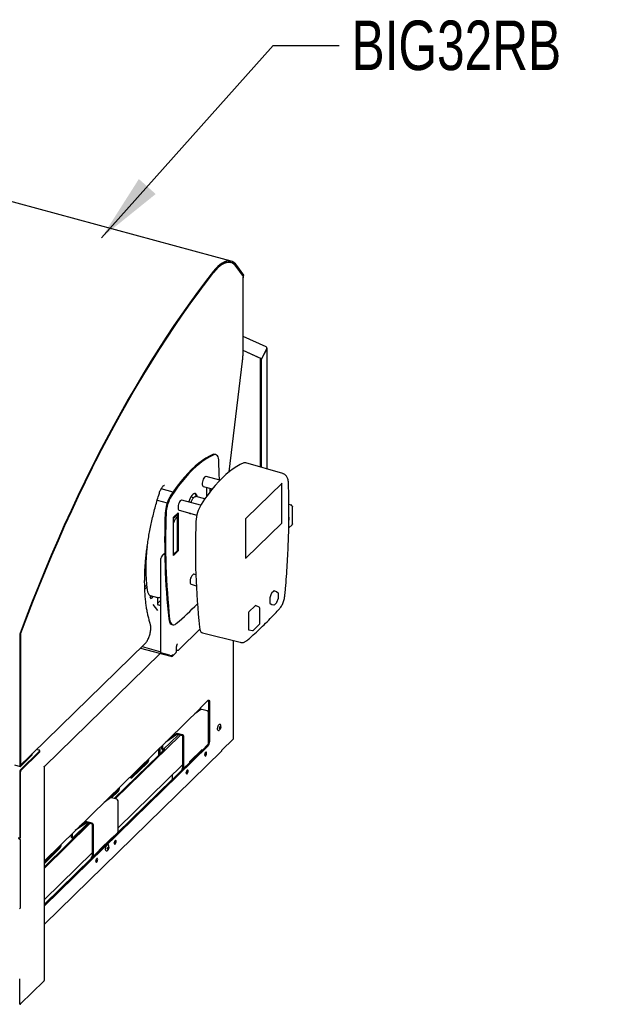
# Model space of a CAD drawing. Header units: inches. Extents: x 42 to 206, y 24 to 147.
# Tile 47 of 47: x 178 to 196, y 114 to 144. Entities that reach past the tile are written whole.
import ezdxf

# ---------------------------------------------------------------- set-up
doc = ezdxf.new("R2010")
doc.units = ezdxf.units.IN
doc.header["$LTSCALE"] = 16
doc.header["$MEASUREMENT"] = 0
doc.layers.add('FORMAT', color=7, linetype='Continuous')
doc.styles.add('SLDTEXTSTYLE0', font='TXT', dxfattribs={"width": 0.75})
doc.dimstyles.new('SLDDIMSTYLE2', dxfattribs={"dimtxt": 0.18, "dimasz": 2.08, "dimexe": 0, "dimexo": 0.0625, "dimgap": 0, "dimtad": 0, "dimtih": 1, "dimtoh": 1, "dimdec": 0, "dimrnd": 1e-09, "dimzin": 0, "dimdsep": 46, "dimlunit": 5, "dimtxsty": 'Standard', "dimsah": 1, "dimcen": 0.09, "dimadec": 0, "dimazin": 0, "dimtfac": 2.08, "dimtdec": 0, "dimtofl": 0, "dimtmove": 0, "dimatfit": 3, "dimfxl": 1, "dimfrac": 2, "dimtolj": 1, "dimtzin": 0, "dimarcsym": 0})

msp = doc.modelspace()

# ---------------------------------------------------------------- linework, layer by layer
at = {"color": 7, "linetype": 'Continuous', "lineweight": 25}
for p, q in [((183.968, 136.358), (161.327, 142.511)), ((184.499, 136.213), (183.968, 136.358)), ((184.454, 136.18), (184.438, 136.183)), ((184.489, 136.17), (184.454, 136.18)), ((184.868, 135.756), (184.653, 136.053)), ((184.857, 135.769), (184.654, 136.048)), ((184.883, 135.792), (184.667, 136.088)), ((184.857, 135.769), (184.857, 135.706)), ((184.857, 135.76), (184.868, 135.756)), ((184.863, 133.537), (184.863, 135.719)), ((184.868, 135.756), (184.883, 135.792)), ((185.557, 133.618), (184.863, 133.937)), ((185.414, 133.256), (184.863, 133.509)), ((185.387, 133.263), (184.863, 133.504)), ((185.579, 133.565), (185.414, 133.256)), ((185.414, 133.241), (185.579, 133.55)), ((185.579, 133.55), (185.572, 133.552)), ((185.584, 129.916), (185.584, 133.566)), ((184.433, 129.827), (184.841, 133.184)), ((185.387, 133.263), (185.414, 133.256)), ((185.387, 133.248), (185.394, 133.261)), ((185.414, 133.241), (185.387, 133.248)), ((185.387, 129.973), (185.387, 133.248)), ((185.414, 129.965), (185.414, 133.241)), ((184.031, 130.351), (184.003, 130.359)), ((186.062, 129.776), (184.937, 130.105)), ((184.158, 129.573), (183.735, 129.688)), ((182.734, 129.215), (182.373, 129.313)), ((183.652, 129.384), (183.926, 129.31)), ((183.76, 129.093), (183.76, 129.355)), ((183.765, 129.346), (183.76, 129.341)), ((183.771, 129.352), (183.765, 129.346)), ((183.858, 129.224), (183.858, 129.266)), ((183.899, 129.317), (183.899, 129.277)), ((184.952, 128.427), (186.04, 129.488)), ((186.036, 128.292), (186.036, 129.48)), ((186.04, 129.488), (186.04, 129.488)), ((182.255, 128.972), (182.557, 128.89)), ((183.571, 128.816), (183, 128.971)), ((183.356, 129.045), (183.273, 129.068)), ((183.438, 129.096), (183.426, 129.085)), ((183.701, 129.01), (183.43, 129.084)), ((182.917, 128.667), (183.457, 128.52)), ((186.322, 128.821), (186.248, 128.841)), ((186.353, 128.252), (186.353, 128.772)), ((182.753, 128.456), (182.892, 128.592)), ((182.753, 127.295), (182.753, 128.456)), ((182.865, 128.537), (182.776, 128.45)), ((182.791, 128.494), (182.791, 128.465)), ((182.865, 128.468), (182.831, 128.435)), ((182.865, 128.565), (182.865, 127.439)), ((182.892, 128.592), (182.892, 127.431)), ((184.942, 127.209), (184.942, 128.397)), ((184.942, 127.211), (186.029, 128.271)), ((186.243, 128.131), (186.341, 128.227)), ((182.37, 124.343), (182.37, 127.199)), ((182.436, 127.322), (182.407, 127.294)), ((182.865, 127.439), (182.753, 127.33)), ((182.892, 127.431), (182.753, 127.295)), ((182.892, 127.431), (182.865, 127.439)), ((183.427, 126.708), (183.367, 126.724)), ((181.877, 126.346), (181.932, 126.399)), ((181.879, 126.279), (181.938, 126.337)), ((183.285, 126.42), (183.44, 126.378)), ((182.04, 126.086), (182.04, 126.05)), ((182.046, 126.084), (182.261, 126.025)), ((182.267, 126.025), (182.267, 125.814)), ((185.664, 125.986), (185.664, 125.868)), ((185.714, 126.136), (185.668, 126.009)), ((185.788, 126.217), (185.724, 126.154)), ((185.867, 126.193), (185.797, 126.22)), ((185.92, 126.15), (185.877, 126.187)), ((185.886, 125.882), (185.929, 126.003)), ((185.931, 126.014), (185.931, 126.126)), ((182.276, 125.622), (182.129, 125.805)), ((182.267, 125.842), (182.37, 125.942)), ((182.37, 125.773), (182.281, 125.797)), ((185.227, 125.77), (185.036, 125.584)), ((185.345, 125.728), (185.236, 125.774)), ((185.365, 125.232), (185.365, 125.698)), ((185.668, 125.854), (185.714, 125.815)), ((185.716, 125.813), (185.79, 125.801)), ((185.817, 125.81), (185.878, 125.87)), ((185.021, 125.543), (185.021, 125.056)), ((182.697, 125.202), (182.725, 125.194)), ((182.919, 124.442), (183.548, 125.057)), ((185.174, 125.033), (185.355, 125.209)), ((178.09, 124.898), (178.09, 120.932)), ((178.109, 124.916), (178.109, 120.95)), ((178.11, 120.938), (178.11, 124.907)), ((183.631, 124.948), (184.768, 124.662)), ((185.028, 125.04), (185.148, 125.024)), ((178.464, 121.28), (181.884, 124.619)), ((181.752, 124.49), (182.669, 124.24)), ((181.795, 124.531), (182.37, 124.375)), ((182.839, 124.395), (182.839, 124.477)), ((184.568, 121.743), (184.568, 124.712)), ((178.834, 120.899), (182.346, 124.328)), ((182.632, 124.272), (182.37, 124.343)), ((182.724, 124.251), (182.817, 124.343)), ((182.839, 124.427), (182.849, 124.425)), ((183.561, 122.67), (183.794, 122.898)), ((183.805, 122.867), (183.805, 122.549)), ((183.841, 122.857), (183.841, 121.647)), ((178.834, 118.04), (183.55, 122.643)), ((183.582, 122.622), (183.393, 122.49)), ((183.768, 122.583), (183.611, 122.625)), ((183.809, 121.592), (183.809, 122.532)), ((180.983, 119.918), (182.957, 121.845)), ((182.897, 121.861), (182.44, 121.415)), ((182.854, 121.869), (182.514, 121.632)), ((182.835, 121.893), (182.646, 121.761)), ((183.021, 121.854), (182.864, 121.896)), ((183.021, 121.828), (182.864, 121.87)), ((183.035, 120.871), (183.035, 121.81)), ((183.062, 120.863), (183.062, 121.803)), ((178.834, 116.719), (183.759, 121.525)), ((178.834, 116.674), (183.794, 121.516)), ((182.389, 121.51), (182.389, 121.442)), ((182.416, 121.536), (182.416, 121.435)), ((183.614, 121.388), (183.8, 121.57)), ((184.214, 121.391), (184.561, 121.73)), ((178.371, 121.193), (178.11, 120.938)), ((178.691, 121.361), (178.111, 120.794)), ((178.691, 121.334), (178.111, 120.768)), ((178.117, 120.943), (178.464, 121.282)), ((178.117, 120.909), (178.464, 121.248)), ((178.465, 121.284), (178.371, 121.193)), ((178.463, 121.283), (178.464, 121.282)), ((178.464, 121.248), (178.464, 121.282)), ((178.465, 121.298), (178.465, 121.284)), ((178.67, 121.396), (178.601, 121.415)), ((178.697, 121.346), (178.697, 121.373)), ((178.834, 116.123), (184.204, 121.364)), ((180.951, 119.927), (182.301, 121.245)), ((182.301, 121.245), (182.301, 121.424)), ((182.301, 121.262), (182.327, 121.255)), ((182.327, 121.255), (182.327, 121.449)), ((182.341, 121.269), (182.327, 121.255)), ((182.341, 121.269), (182.341, 121.463)), ((182.341, 121.284), (182.449, 121.39)), ((182.4, 121.417), (182.426, 121.41)), ((182.446, 121.347), (182.414, 121.355)), ((183.249, 121.046), (183.622, 121.41)), ((183.568, 121.339), (183.568, 121.357)), ((183.595, 121.365), (183.595, 121.369)), ((183.599, 121.377), (183.61, 121.385)), ((183.713, 121.31), (183.713, 121.315)), ((183.718, 121.314), (183.717, 121.321)), ((177.925, 120.951), (178.102, 120.903)), ((178.834, 114.426), (178.834, 120.903)), ((181.068, 119.042), (183.035, 120.963)), ((181.923, 121.017), (181.456, 120.562)), ((181.958, 121.008), (181.491, 120.552)), ((183.054, 120.841), (183.24, 121.023)), ((183.221, 121.005), (183.221, 121.004)), ((183.221, 121.004), (183.221, 121.001)), ((178.089, 120.733), (178.089, 118.719)), ((178.103, 120.747), (178.103, 118.734)), ((178.104, 120.748), (178.125, 120.742)), ((182.72, 120.524), (182.72, 120.655)), ((183.008, 120.792), (183.008, 120.829)), ((183.035, 120.87), (183.016, 120.851)), ((183.02, 120.854), (183.031, 120.862)), ((183.035, 120.819), (183.035, 120.822)), ((183.039, 120.83), (183.05, 120.838)), ((183.153, 120.764), (183.153, 120.768)), ((183.158, 120.767), (183.157, 120.775)), ((181.04, 118.874), (182.706, 120.5)), ((181.456, 120.562), (181.45, 120.557)), ((181.036, 120.152), (180.783, 119.905)), ((181.071, 120.142), (180.873, 119.948)), ((180.841, 119.945), (180.649, 119.811)), ((181.027, 119.906), (180.87, 119.949)), ((181.068, 118.916), (181.068, 119.855)), ((178.834, 117.861), (180.183, 119.178)), ((178.834, 117.821), (180.215, 119.169)), ((180.156, 119.185), (179.698, 118.739)), ((180.113, 119.193), (179.77, 118.953)), ((180.094, 119.216), (179.902, 119.082)), ((180.28, 119.178), (180.123, 119.22)), ((180.28, 119.151), (180.123, 119.194)), ((180.294, 118.194), (180.294, 119.134)), ((180.321, 118.187), (180.321, 119.127)), ((179.648, 118.835), (179.648, 118.766)), ((179.675, 118.861), (179.675, 118.759)), ((180.873, 118.712), (181.059, 118.894)), ((181.04, 118.874), (181.04, 118.875)), ((181.04, 118.872), (181.04, 118.874)), ((178.089, 118.719), (178.047, 118.731)), ((178.089, 118.719), (178.103, 118.734)), ((178.1, 118.683), (178.1, 116.605)), ((179.658, 118.741), (179.685, 118.733)), ((180.508, 118.369), (180.881, 118.734)), ((180.842, 118.695), (180.842, 118.678)), ((180.854, 118.69), (180.854, 118.692)), ((180.858, 118.701), (180.869, 118.709)), ((180.972, 118.634), (180.972, 118.639)), ((180.976, 118.638), (180.976, 118.645)), ((179.263, 118.421), (178.834, 118.002)), ((179.298, 118.411), (178.834, 117.958)), ((178.834, 116.862), (180.294, 118.287)), ((180.294, 118.193), (180.275, 118.175)), ((180.312, 118.165), (180.499, 118.347)), ((180.48, 118.329), (180.48, 118.328)), ((180.48, 118.328), (180.48, 118.326)), ((180.492, 118.337), (180.492, 118.34)), ((178.834, 116.72), (180.267, 118.119)), ((180.267, 118.117), (180.267, 118.153)), ((180.279, 118.178), (180.29, 118.186)), ((180.294, 118.143), (180.294, 118.146)), ((180.298, 118.154), (180.309, 118.162)), ((180.412, 118.088), (180.412, 118.093)), ((180.416, 118.091), (180.415, 118.098)), ((178.1, 116.605), (178.078, 116.584)), ((178.087, 113.69), (178.087, 114.461)), ((178.114, 113.699), (178.818, 114.387)), ((178.827, 114.409), (178.828, 114.411))]:
    msp.add_line(p, q, dxfattribs=at)
at = {"color": 7, "linetype": 'Continuous', "lineweight": 25, "flags": 128}
for points in [[(184.667, 136.088), (184.624, 136.139), (184.577, 136.178), (184.526, 136.205), (184.471, 136.219), (184.413, 136.222), (184.352, 136.213), (184.29, 136.191), (184.225, 136.157), (184.16, 136.112), (184.094, 136.055), (184.027, 135.987), (183.962, 135.909)], [(184.653, 136.053), (184.611, 136.102), (184.565, 136.14), (184.515, 136.166), (184.461, 136.181), (184.405, 136.183), (184.346, 136.174), (184.284, 136.153), (184.222, 136.12), (184.158, 136.076), (184.093, 136.02), (184.029, 135.954), (183.965, 135.878)], [(184.654, 136.048), (184.612, 136.097), (184.565, 136.135), (184.515, 136.161), (184.462, 136.176), (184.406, 136.178), (184.347, 136.169), (184.285, 136.148), (184.223, 136.115), (184.159, 136.071), (184.095, 136.016), (184.03, 135.95), (183.966, 135.874)], [(183.962, 135.909), (183.72, 135.598), (183.479, 135.278), (183.24, 134.949), (183.001, 134.612), (182.764, 134.266), (182.529, 133.912), (182.295, 133.551), (182.062, 133.182), (181.831, 132.805), (181.603, 132.42), (181.376, 132.029), (181.151, 131.63), (180.928, 131.224), (180.708, 130.812), (180.49, 130.394), (180.275, 129.969), (180.062, 129.538), (179.852, 129.101), (179.644, 128.658), (179.44, 128.211), (179.239, 127.757), (179.04, 127.299), (178.845, 126.836), (178.653, 126.369), (178.465, 125.897), (178.28, 125.421), (178.099, 124.942)], [(183.965, 135.878), (183.723, 135.567), (183.483, 135.248), (183.244, 134.919), (183.006, 134.583), (182.769, 134.238), (182.534, 133.885), (182.3, 133.524), (182.068, 133.155), (181.838, 132.779), (181.609, 132.395), (181.383, 132.004), (181.158, 131.606), (180.936, 131.201), (180.716, 130.79), (180.499, 130.372), (180.284, 129.948), (180.071, 129.517), (179.861, 129.081), (179.654, 128.64), (179.45, 128.192), (179.249, 127.74), (179.051, 127.283), (178.857, 126.821), (178.665, 126.354), (178.477, 125.883), (178.293, 125.408), (178.111, 124.929)], [(178.117, 124.946), (178.298, 125.424), (178.483, 125.898), (178.671, 126.368), (178.862, 126.834), (179.057, 127.295), (179.255, 127.752), (179.456, 128.203), (179.66, 128.65), (179.867, 129.091), (180.076, 129.526), (180.288, 129.955), (180.503, 130.379), (180.721, 130.796), (180.941, 131.206), (181.163, 131.61), (181.387, 132.008), (181.613, 132.398), (181.841, 132.781), (182.072, 133.156), (182.303, 133.524), (182.537, 133.884), (182.772, 134.237), (183.008, 134.581), (183.246, 134.917), (183.485, 135.245), (183.725, 135.564), (183.966, 135.874)], [(183.943, 130.353), (183.838, 130.304), (183.732, 130.245), (183.624, 130.174), (183.516, 130.093), (183.407, 130.002), (183.298, 129.901), (183.189, 129.789), (183.08, 129.668), (182.972, 129.538), (182.865, 129.398), (182.758, 129.25), (182.653, 129.094)], [(183.971, 130.345), (183.866, 130.297), (183.76, 130.237), (183.652, 130.167), (183.544, 130.086), (183.435, 129.995), (183.326, 129.893), (183.217, 129.782), (183.108, 129.661), (183, 129.53), (182.892, 129.391), (182.786, 129.243), (182.681, 129.086)], [(184.003, 130.359), (183.974, 130.361), (183.943, 130.353)], [(184.127, 130.136), (184.122, 130.192), (184.112, 130.241), (184.098, 130.283), (184.08, 130.315), (184.057, 130.338), (184.031, 130.351), (184.002, 130.353), (183.971, 130.345)], [(184.14, 129.578), (184.137, 129.777), (184.127, 130.136)], [(184.876, 130.099), (184.771, 130.051), (184.665, 129.991), (184.557, 129.921), (184.449, 129.84), (184.34, 129.748), (184.231, 129.647), (184.122, 129.536), (184.013, 129.414), (183.905, 129.284), (183.798, 129.145), (183.691, 128.997), (183.586, 128.84)], [(183.735, 129.688), (183.727, 129.689), (183.708, 129.683), (183.688, 129.666), (183.669, 129.639), (183.651, 129.605), (183.636, 129.566), (183.626, 129.524), (183.621, 129.484), (183.621, 129.447), (183.626, 129.417), (183.636, 129.395), (183.651, 129.385), (183.652, 129.384)], [(186.036, 129.48), (186.036, 129.482), (186.036, 129.484)], [(183, 128.971), (182.992, 128.972), (182.973, 128.966), (182.954, 128.949), (182.934, 128.922), (182.916, 128.888), (182.902, 128.848), (182.891, 128.807), (182.886, 128.766), (182.886, 128.729), (182.891, 128.699), (182.902, 128.678), (182.916, 128.667), (182.917, 128.667)], [(183.468, 129.073), (183.462, 129.101), (183.45, 129.134), (183.432, 129.157), (183.411, 129.17), (183.387, 129.172), (183.361, 129.163), (183.333, 129.144), (183.305, 129.114), (183.278, 129.075), (183.253, 129.029), (183.23, 128.977), (183.21, 128.921), (183.208, 128.914)], [(183.281, 128.895), (183.296, 128.94), (183.316, 128.984), (183.338, 129.022), (183.362, 129.052), (183.386, 129.073), (183.409, 129.084), (183.43, 129.084), (183.43, 129.084)], [(182.753, 128.422), (182.758, 128.429), (182.776, 128.45)], [(183.256, 128.575), (183.237, 128.57), (183.23, 128.569)], [(186.247, 128.351), (186.254, 128.385), (186.257, 128.419)], [(186.257, 128.419), (186.254, 128.448), (186.249, 128.463)], [(183.367, 126.724), (183.36, 126.725), (183.341, 126.719), (183.321, 126.702), (183.301, 126.675), (183.284, 126.641), (183.269, 126.602), (183.259, 126.56), (183.253, 126.52), (183.253, 126.483), (183.259, 126.453), (183.269, 126.431), (183.284, 126.421), (183.285, 126.42)], [(181.95, 126.249), (181.961, 126.195), (181.977, 126.151), (181.998, 126.116), (182.024, 126.093), (182.046, 126.084)], [(182.04, 126.05), (182.043, 126.02), (182.052, 126), (182.066, 125.992), (182.083, 125.997), (182.101, 126.015), (182.118, 126.043), (182.127, 126.062)], [(182.604, 125.372), (182.613, 125.317), (182.629, 125.271), (182.649, 125.236), (182.674, 125.212), (182.697, 125.202)], [(182.632, 125.365), (182.641, 125.31), (182.657, 125.264), (182.677, 125.228), (182.702, 125.204), (182.731, 125.193), (182.763, 125.193), (182.798, 125.206), (182.834, 125.231)], [(183.537, 125.119), (183.547, 125.064), (183.562, 125.018), (183.582, 124.982), (183.607, 124.958), (183.631, 124.948)], [(183.794, 122.898), (183.803, 122.905), (183.812, 122.909), (183.82, 122.908), (183.827, 122.905), (183.833, 122.897), (183.837, 122.887), (183.84, 122.873), (183.841, 122.857)], [(184.123, 121.987), (184.112, 121.983), (184.099, 121.986), (184.089, 122), (184.084, 122.024), (184.085, 122.053), (184.09, 122.086), (184.1, 122.119), (184.114, 122.148)], [(184.114, 122.148), (184.129, 122.169), (184.145, 122.182), (184.16, 122.184), (184.171, 122.175), (184.173, 122.171)], [(184.156, 122.099), (184.163, 122.108), (184.17, 122.112), (184.175, 122.11), (184.179, 122.104), (184.181, 122.092), (184.179, 122.079), (184.175, 122.064), (184.17, 122.052), (184.163, 122.043), (184.156, 122.038), (184.15, 122.04), (184.147, 122.047), (184.145, 122.058), (184.147, 122.072), (184.15, 122.086), (184.156, 122.099)], [(184.157, 122.096), (184.163, 122.104), (184.169, 122.107), (184.174, 122.106), (184.177, 122.1), (184.178, 122.09), (184.177, 122.078), (184.174, 122.066), (184.169, 122.055), (184.163, 122.047), (184.157, 122.043), (184.152, 122.044), (184.149, 122.05), (184.147, 122.06), (184.149, 122.072), (184.152, 122.085), (184.157, 122.096)], [(184.169, 122.107), (184.17, 122.107), (184.173, 122.101), (184.174, 122.091), (184.173, 122.079), (184.17, 122.067), (184.165, 122.056), (184.159, 122.048), (184.153, 122.044), (184.152, 122.044)], [(183.759, 121.525), (183.768, 121.536), (183.773, 121.543)], [(178.691, 121.361), (178.695, 121.366), (178.697, 121.371), (178.697, 121.376), (178.695, 121.381), (178.691, 121.385), (178.685, 121.389), (178.679, 121.393), (178.67, 121.396)], [(182.416, 121.435), (182.417, 121.427), (182.418, 121.42), (182.42, 121.415), (182.423, 121.411), (182.427, 121.41), (182.431, 121.409), (182.435, 121.411), (182.44, 121.415)], [(183.753, 121.304), (183.751, 121.323), (183.745, 121.334), (183.735, 121.336), (183.724, 121.329), (183.713, 121.314), (183.704, 121.294), (183.697, 121.27), (183.695, 121.248), (183.697, 121.23), (183.704, 121.219), (183.713, 121.216), (183.724, 121.223), (183.735, 121.238), (183.745, 121.258), (183.751, 121.282), (183.753, 121.304)], [(178.09, 120.932), (178.091, 120.923), (178.092, 120.915), (178.095, 120.909), (178.098, 120.905), (178.102, 120.903), (178.107, 120.903), (178.111, 120.905), (178.117, 120.909)], [(178.109, 120.95), (178.109, 120.947), (178.11, 120.945), (178.11, 120.943), (178.111, 120.942), (178.112, 120.942), (178.114, 120.942), (178.115, 120.942), (178.117, 120.943)], [(181.491, 120.552), (181.475, 120.542), (181.461, 120.543), (181.451, 120.556), (181.445, 120.578), (181.445, 120.588)], [(183.193, 120.758), (183.191, 120.776), (183.185, 120.787), (183.175, 120.789), (183.164, 120.783), (183.153, 120.768), (183.144, 120.747), (183.137, 120.724), (183.135, 120.701), (183.137, 120.683), (183.144, 120.672), (183.153, 120.67), (183.164, 120.676), (183.175, 120.691), (183.185, 120.712), (183.191, 120.735), (183.193, 120.758)], [(179.675, 118.759), (179.676, 118.751), (179.677, 118.744), (179.679, 118.739), (179.682, 118.735), (179.686, 118.733), (179.69, 118.733), (179.694, 118.735), (179.698, 118.739)], [(180.728, 118.336), (180.717, 118.331), (180.704, 118.335), (180.694, 118.349), (180.689, 118.372), (180.69, 118.402), (180.695, 118.435), (180.705, 118.468), (180.719, 118.496)], [(180.719, 118.496), (180.734, 118.518), (180.75, 118.531), (180.765, 118.532), (180.776, 118.523), (180.778, 118.52)], [(181.011, 118.628), (181.009, 118.646), (181.003, 118.658), (180.993, 118.66), (180.982, 118.653), (180.971, 118.638), (180.962, 118.618), (180.956, 118.594), (180.953, 118.572), (180.956, 118.554), (180.962, 118.542), (180.971, 118.54), (180.982, 118.547), (180.993, 118.562), (181.003, 118.582), (181.009, 118.606), (181.011, 118.628)], [(180.761, 118.447), (180.768, 118.456), (180.774, 118.461), (180.78, 118.459), (180.784, 118.452), (180.785, 118.441), (180.784, 118.427), (180.78, 118.413), (180.774, 118.4), (180.768, 118.391), (180.761, 118.387), (180.755, 118.389), (180.751, 118.395), (180.75, 118.407), (180.751, 118.42), (180.755, 118.435), (180.761, 118.447)], [(180.762, 118.444), (180.768, 118.452), (180.774, 118.456), (180.779, 118.455), (180.782, 118.449), (180.783, 118.439), (180.782, 118.427), (180.779, 118.414), (180.774, 118.403), (180.768, 118.395), (180.762, 118.392), (180.757, 118.393), (180.753, 118.399), (180.752, 118.409), (180.753, 118.421), (180.757, 118.433), (180.762, 118.444)], [(180.774, 118.456), (180.774, 118.456), (180.778, 118.45), (180.779, 118.44), (180.778, 118.428), (180.774, 118.416), (180.769, 118.405), (180.763, 118.397), (180.758, 118.393), (180.757, 118.393)], [(180.451, 118.082), (180.449, 118.1), (180.443, 118.111), (180.433, 118.113), (180.422, 118.107), (180.411, 118.092), (180.402, 118.071), (180.395, 118.048), (180.393, 118.025), (180.395, 118.007), (180.402, 117.996), (180.411, 117.993), (180.422, 118), (180.433, 118.015), (180.443, 118.036), (180.449, 118.059), (180.451, 118.082)]]:
    msp.add_lwpolyline(points, dxfattribs=at)
at = {"color": 7, "linetype": 'Continuous', "lineweight": 25}
for centre, radius, start, end in [((184.845, 135.719), 0.0181, 310.2132, 49.7868), ((185.538, 133.579), 0.0436, 340.8476, 63.4088), ((184.914, 130.02), 0.0874, 74.5571, 115.425), ((183.667, 129.272), 0.192, 358.115, 17.7409), ((183.568, 128.536), 1.071, 148.6458, 177.6263), ((183.596, 128.529), 1.071, 148.6458, 177.6263), ((183.308, 129.072), 0.133, 3.9767, 49.5102), ((184.501, 128.283), 1.071, 148.6458, 177.6263), ((204.78, 127.714), 22.299, 177.7734, 186.0282), ((204.808, 127.707), 22.299, 177.7734, 186.0282), ((183.104, 128.2), 0.36, 139.2065, 167.2817), ((183.259, 128.62), 0.058, 213.9737, 295.6172), ((205.713, 127.461), 22.299, 177.7734, 186.0282), ((186.004, 128.292), 0.0322, 320.5129, 0.3434), ((187.297, 126.903), 5.387, 172.9505, 186.9728), ((182.494, 127.204), 0.124, 94.0811, 182.4199), ((182.52, 127.235), 0.121, 106.844, 133.9633), ((181.907, 126.136), 0.174, 320.5009, 340.1952), ((185.856, 126.164), 0.0315, 49.2833, 69.0656), ((185.9, 126.126), 0.0315, 0, 49.2833), ((185.9, 126.014), 0.0315, 340.4282, 0), ((182.287, 125.815), 0.0194, 183.3916, 254.3338), ((176.143, 133.045), 10.287, 310.576, 315.4394), ((185.333, 125.698), 0.0315, 0, 67.1655), ((185.795, 125.832), 0.0315, 260.6215, 314.305), ((185.856, 125.892), 0.0315, 314.305, 340.4282), ((185.333, 125.232), 0.0315, 314.305, 0), ((178.219, 124.896), 0.129, 159.2112, 178.9755), ((178.146, 124.916), 0.0367, 159.2112, 178.9755), ((178.225, 124.905), 0.115, 159.1809, 178.9743), ((185.152, 125.055), 0.0315, 262.2743, 314.305), ((182.668, 124.387), 0.121, 252.696, 305.3989), ((182.687, 124.288), 0.051, 248.8623, 0.9223), ((183.714, 122.871), 0.0914, 357.7852, 20.4063), ((183.601, 122.592), 0.0345, 72.3243, 122.4526), ((183.753, 122.528), 0.0564, 3.3916, 74.3338), ((182.854, 121.864), 0.0345, 72.3243, 122.4526), ((182.861, 121.859), 0.0119, 72.3243, 122.4526), ((183.006, 121.8), 0.0564, 3.3916, 74.3338), ((183.016, 121.809), 0.0194, 3.3916, 74.3338), ((183.636, 121.646), 0.204, 320.5129, 0.3434), ((183.778, 121.591), 0.0305, 315.7984, 1.4674), ((184.549, 121.744), 0.0186, 310.6406, 357.9975), ((178.68, 121.347), 0.0166, 310.6406, 357.9975), ((182.414, 121.438), 0.0255, 169.3516, 234.3744), ((182.319, 121.504), 0.173, 318.8072, 345.6581), ((183.605, 121.369), 0.0102, 126.2484, 182.1397), ((183.593, 121.409), 0.0295, 306.2484, 2.1397), ((183.582, 121.315), 0.136, 326.7391, 359.5837), ((183.594, 121.312), 0.119, 328.0839, 359.453), ((184.178, 121.39), 0.0362, 315.3545, 1.9113), ((181.79, 121.133), 0.176, 318.9453, 346.6614), ((181.803, 121.137), 0.202, 320.2363, 359.4624), ((183.219, 121.045), 0.03, 315.3545, 1.9113), ((178.185, 120.733), 0.0965, 140.5129, 180.3434), ((178.136, 120.747), 0.0327, 140.5129, 180.3434), ((183.037, 120.83), 0.0295, 126.2484, 182.1397), ((183.025, 120.87), 0.0102, 306.2484, 2.1397), ((183.045, 120.822), 0.0102, 126.2484, 182.1397), ((183.033, 120.862), 0.0295, 306.2484, 2.1397), ((183.022, 120.768), 0.136, 326.7391, 359.5837), ((183.034, 120.765), 0.119, 328.0839, 359.453), ((180.903, 120.267), 0.176, 318.9453, 346.6614), ((180.916, 120.271), 0.202, 320.2363, 359.4624), ((180.859, 119.916), 0.0345, 72.3243, 122.4526), ((181.012, 119.852), 0.0564, 3.3916, 74.3338), ((180.113, 119.187), 0.0345, 72.3243, 122.4526), ((180.12, 119.183), 0.0119, 72.3243, 122.4526), ((180.265, 119.123), 0.0564, 3.3916, 74.3338), ((180.275, 119.133), 0.0194, 3.3916, 74.3338), ((181.037, 118.915), 0.0305, 315.7984, 1.4674), ((179.13, 118.536), 0.176, 318.9453, 346.6614), ((179.143, 118.54), 0.202, 320.2363, 359.4624), ((179.673, 118.761), 0.0255, 169.3516, 234.3744), ((180.864, 118.693), 0.0102, 126.2484, 182.1397), ((180.852, 118.733), 0.0295, 306.2484, 2.1397), ((180.853, 118.635), 0.119, 327.3434, 359.5234), ((180.84, 118.639), 0.136, 326.7391, 359.5837), ((180.284, 118.194), 0.0102, 306.2484, 2.1397), ((180.478, 118.368), 0.03, 315.3545, 1.9113), ((180.296, 118.154), 0.0295, 126.2484, 182.1397), ((180.304, 118.146), 0.0102, 126.2484, 182.1397), ((180.292, 118.186), 0.0295, 306.2484, 2.1397), ((180.293, 118.089), 0.119, 327.3434, 359.5234), ((180.28, 118.092), 0.136, 326.7391, 359.5837), ((178.797, 114.408), 0.03, 315.3545, 1.9113)]:
    msp.add_arc(centre, radius, start, end, dxfattribs=at)
for centre, major_axis, ratio, start_param, end_param in [((185.679, 126), (0.0083, 0.0304), 0.401678, 1.384958, 2.167205), ((185.724, 126.127), (0.0082, 0.0305), 0.400741, 0.595498, 1.377744), ((185.788, 126.19), (0.0083, 0.0305), 0.3984, 6.094901, 6.877148), ((185.227, 125.743), (0.0084, 0.0306), 0.397219, 6.230555, 6.878062), ((185.679, 125.883), (0.0083, 0.0305), 0.399323, 2.171952, 2.954199), ((185.724, 125.844), (0.0083, 0.0305), 0.3984, 2.953308, 3.181884), ((185.036, 125.557), (0.0082, 0.0304), 0.402869, 0.598608, 2.161808), ((185.036, 125.071), (0.0084, 0.0306), 0.397219, 2.173269, 3.194223)]:
    msp.add_ellipse(centre, major_axis=major_axis, ratio=ratio, start_param=start_param, end_param=end_param, dxfattribs=at)
for points, knots in [([(184.841, 133.184), (184.843, 133.205), (184.85, 133.265), (184.858, 133.363), (184.863, 133.459), (184.863, 133.516), (184.863, 133.537)], [0, 0, 0, 0, 0.1702305, 0.4939946, 0.8181138, 1, 1, 1, 1]), ([(185.579, 133.55), (185.581, 133.554), (185.585, 133.562), (185.585, 133.572), (185.581, 133.577), (185.58, 133.578)], [0, 0, 0, 0, 0.455207, 0.910414, 1, 1, 1, 1]), ([(186.234, 129.497), (186.233, 129.508), (186.231, 129.54), (186.223, 129.589), (186.207, 129.639), (186.186, 129.682), (186.158, 129.717), (186.126, 129.746), (186.093, 129.766), (186.07, 129.772), (186.061, 129.775)], [0, 0, 0, 0, 0.088779, 0.266725, 0.420264, 0.557129, 0.683911, 0.805292, 0.924117, 1, 1, 1, 1]), ([(182.32, 129.187), (182.323, 129.196), (182.332, 129.223), (182.349, 129.265), (182.371, 129.311), (182.394, 129.35), (182.417, 129.381), (182.439, 129.404), (182.457, 129.417), (182.469, 129.422), (182.472, 129.422), (182.472, 129.422), (182.472, 129.422)], [0, 0, 0, 0, 0.0618865, 0.1801392, 0.2977416, 0.4139829, 0.528148, 0.6394189, 0.7472254, 0.8524442, 0.9589413, 1, 1, 1, 1]), ([(186.128, 126.1), (186.134, 126.164), (186.15, 126.35), (186.174, 126.656), (186.199, 127.016), (186.218, 127.372), (186.233, 127.725), (186.243, 128.074), (186.249, 128.419), (186.249, 128.759), (186.246, 129.09), (186.239, 129.335), (186.235, 129.468), (186.234, 129.497)], [0, 0, 0, 0, 0.053977, 0.156553, 0.25914, 0.361738, 0.464348, 0.566971, 0.669608, 0.772259, 0.874927, 0.972218, 1, 1, 1, 1]), ([(182.044, 125.235), (182.037, 125.255), (182.018, 125.315), (181.99, 125.42), (181.96, 125.552), (181.935, 125.691), (181.914, 125.836), (181.897, 125.988), (181.885, 126.146), (181.877, 126.309), (181.874, 126.477), (181.876, 126.65), (181.882, 126.828), (181.893, 127.009), (181.908, 127.194), (181.928, 127.381), (181.952, 127.571), (181.981, 127.763), (182.014, 127.957), (182.051, 128.152), (182.093, 128.347), (182.139, 128.542), (182.188, 128.737), (182.242, 128.931), (182.287, 129.081), (182.313, 129.166), (182.32, 129.187)], [0, 0, 0, 0, 0.022983, 0.066511, 0.110062, 0.153641, 0.197249, 0.240886, 0.284552, 0.328244, 0.371959, 0.415695, 0.459451, 0.503223, 0.547009, 0.590809, 0.634619, 0.678438, 0.722264, 0.766097, 0.809935, 0.853776, 0.89762, 0.941464, 0.985309, 1, 1, 1, 1]), ([(186.337, 128.801), (186.336, 128.804), (186.334, 128.812), (186.327, 128.82), (186.317, 128.823), (186.309, 128.819), (186.305, 128.817)], [0, 0, 0, 0, 0.16774, 0.44516, 0.72258, 1, 1, 1, 1]), ([(184.942, 128.397), (184.942, 128.399), (184.942, 128.402), (184.944, 128.41), (184.946, 128.417), (184.949, 128.422), (184.951, 128.426), (184.952, 128.426), (184.952, 128.427)], [0, 0, 0, 0, 0.179573, 0.363405, 0.561286, 0.735748, 0.883742, 1, 1, 1, 1]), ([(186.353, 128.252), (186.352, 128.246), (186.35, 128.236), (186.343, 128.23), (186.34, 128.227)], [0, 0, 0, 0, 0.594298, 1, 1, 1, 1]), ([(184.943, 127.204), (184.943, 127.204), (184.943, 127.203), (184.942, 127.204), (184.942, 127.206), (184.942, 127.208), (184.942, 127.209)], [0, 0, 0, 0, 0.009617, 0.361548, 0.738074, 1, 1, 1, 1]), ([(182.263, 126.026), (182.272, 126.024), (182.292, 126.019), (182.325, 126.023), (182.352, 126.031), (182.366, 126.04), (182.37, 126.042)], [0, 0, 0, 0, 0.240481, 0.562875, 0.894513, 1, 1, 1, 1]), ([(185.962, 125.682), (185.969, 125.69), (185.989, 125.713), (186.018, 125.756), (186.049, 125.811), (186.074, 125.87), (186.095, 125.932), (186.112, 125.995), (186.123, 126.051), (186.126, 126.086), (186.128, 126.1)], [0, 0, 0, 0, 0.078287, 0.223231, 0.365223, 0.503214, 0.638452, 0.772592, 0.907124, 1, 1, 1, 1]), ([(184.975, 124.718), (185.008, 124.746), (185.103, 124.828), (185.26, 124.97), (185.447, 125.147), (185.634, 125.333), (185.806, 125.511), (185.915, 125.63), (185.962, 125.682)], [0, 0, 0, 0, 0.099311, 0.288452, 0.477567, 0.66665, 0.855694, 1, 1, 1, 1]), ([(181.884, 124.619), (181.89, 124.625), (181.907, 124.642), (181.933, 124.677), (181.962, 124.725), (181.988, 124.778), (182.011, 124.834), (182.03, 124.893), (182.045, 124.954), (182.055, 125.014), (182.061, 125.073), (182.062, 125.129), (182.057, 125.181), (182.05, 125.215), (182.045, 125.232), (182.044, 125.235)], [0, 0, 0, 0, 0.045774, 0.133898, 0.220743, 0.306264, 0.390879, 0.475001, 0.558965, 0.643041, 0.72748, 0.81266, 0.899089, 0.983266, 1, 1, 1, 1]), ([(182.839, 124.477), (182.839, 124.483), (182.839, 124.5), (182.843, 124.53), (182.849, 124.563), (182.857, 124.588), (182.864, 124.604), (182.869, 124.612), (182.871, 124.616), (182.871, 124.616), (182.872, 124.616)], [0, 0, 0, 0, 0.12798, 0.362699, 0.578719, 0.735399, 0.841323, 0.910183, 0.963079, 1, 1, 1, 1]), ([(184.768, 124.663), (184.78, 124.66), (184.806, 124.654), (184.846, 124.656), (184.888, 124.666), (184.927, 124.683), (184.955, 124.702), (184.971, 124.715), (184.975, 124.718)], [0, 0, 0, 0, 0.154315, 0.343802, 0.530443, 0.720912, 0.922761, 1, 1, 1, 1]), ([(182.817, 124.343), (182.817, 124.343), (182.825, 124.349), (182.834, 124.366), (182.839, 124.384), (182.839, 124.394), (182.839, 124.395)], [0, 0, 0, 0, 0.043413, 0.497618, 0.941453, 1, 1, 1, 1]), ([(182.849, 124.425), (182.858, 124.423), (182.875, 124.421), (182.9, 124.427), (182.913, 124.437), (182.919, 124.442)], [0, 0, 0, 0, 0.364622, 0.699197, 1, 1, 1, 1]), ([(183.561, 122.67), (183.56, 122.667), (183.56, 122.66), (183.556, 122.651), (183.552, 122.645), (183.549, 122.642), (183.548, 122.642)], [0, 0, 0, 0, 0.297347, 0.594694, 0.89204, 1, 1, 1, 1]), ([(184.182, 122.07), (184.185, 122.083), (184.188, 122.1), (184.187, 122.127), (184.184, 122.149), (184.177, 122.165), (184.173, 122.172)], [0, 0, 0, 0, 0.362242, 0.506959, 0.763922, 1, 1, 1, 1]), ([(184.123, 121.986), (184.127, 121.989), (184.14, 121.998), (184.156, 122.015), (184.172, 122.04), (184.178, 122.059), (184.182, 122.07)], [0, 0, 0, 0, 0.150639, 0.453021, 0.659084, 1, 1, 1, 1]), ([(178.832, 120.898), (178.832, 120.899), (178.833, 120.902), (178.83, 120.906), (178.828, 120.908)], [0, 0, 0, 0, 0.641946, 1, 1, 1, 1]), ([(178.828, 120.908), (178.832, 120.906), (178.835, 120.904), (178.834, 120.903), (178.833, 120.902)], [0, 0, 0, 0, 0.916258, 1, 1, 1, 1]), ([(178.103, 120.735), (178.107, 120.735), (178.116, 120.736), (178.122, 120.74), (178.125, 120.742)], [0, 0, 0, 0, 0.391516, 1, 1, 1, 1]), ([(178.125, 120.742), (178.123, 120.745), (178.119, 120.751), (178.111, 120.757), (178.108, 120.759)], [0, 0, 0, 0, 0.628386, 1, 1, 1, 1]), ([(182.706, 120.5), (182.708, 120.503), (182.715, 120.509), (182.718, 120.518), (182.72, 120.524)], [0, 0, 0, 0, 0.405702, 1, 1, 1, 1]), ([(178.046, 118.723), (178.05, 118.72), (178.059, 118.714), (178.074, 118.704), (178.088, 118.694), (178.096, 118.688), (178.099, 118.684), (178.1, 118.683)], [0, 0, 0, 0, 0.201811, 0.431036, 0.660285, 0.889533, 1, 1, 1, 1]), ([(180.787, 118.419), (180.789, 118.431), (180.793, 118.449), (180.792, 118.476), (180.789, 118.498), (180.781, 118.513), (180.778, 118.521)], [0, 0, 0, 0, 0.362242, 0.506959, 0.763922, 1, 1, 1, 1]), ([(180.727, 118.335), (180.732, 118.338), (180.745, 118.347), (180.761, 118.364), (180.777, 118.389), (180.783, 118.407), (180.787, 118.419)], [0, 0, 0, 0, 0.1506392, 0.4530213, 0.6590835, 1, 1, 1, 1]), ([(178.833, 114.426), (178.833, 114.425), (178.834, 114.42), (178.831, 114.415), (178.828, 114.411)], [0, 0, 0, 0, 0.1904254, 1, 1, 1, 1]), ([(178.125, 113.724), (178.122, 113.721), (178.115, 113.714), (178.1, 113.707), (178.091, 113.705), (178.087, 113.704)], [0, 0, 0, 0, 0.386428, 0.772856, 1, 1, 1, 1]), ([(178.088, 113.69), (178.09, 113.689), (178.099, 113.689), (178.111, 113.695), (178.122, 113.707), (178.124, 113.718), (178.125, 113.724)], [0, 0, 0, 0, 0.119871, 0.413247, 0.706624, 1, 1, 1, 1])]:
    msp.add_open_spline(points, degree=3, knots=knots, dxfattribs=at)
msp.add_open_spline([(186.305, 128.817), (186.311, 128.816), (186.323, 128.813), (186.338, 128.801), (186.349, 128.787), (186.352, 128.777), (186.353, 128.772)], degree=3, dxfattribs=at)

# ---------------------------------------------------------------- texts
at = {"layer": 'FORMAT', "insert": (188.145, 143.509), "char_height": 1.5, "attachment_point": 1, "style": 'SLDTEXTSTYLE0'}
msp.add_mtext('BIG32RB', dxfattribs=at)

# ---------------------------------------------------------------- leaders
at = {"layer": 'FORMAT'}
msp.add_leader([(180.569, 136.927), (185.77, 142.752), (187.77, 142.752)], dimstyle='SLDDIMSTYLE2', dxfattribs=at)

doc.saveas('drawing.dxf')
